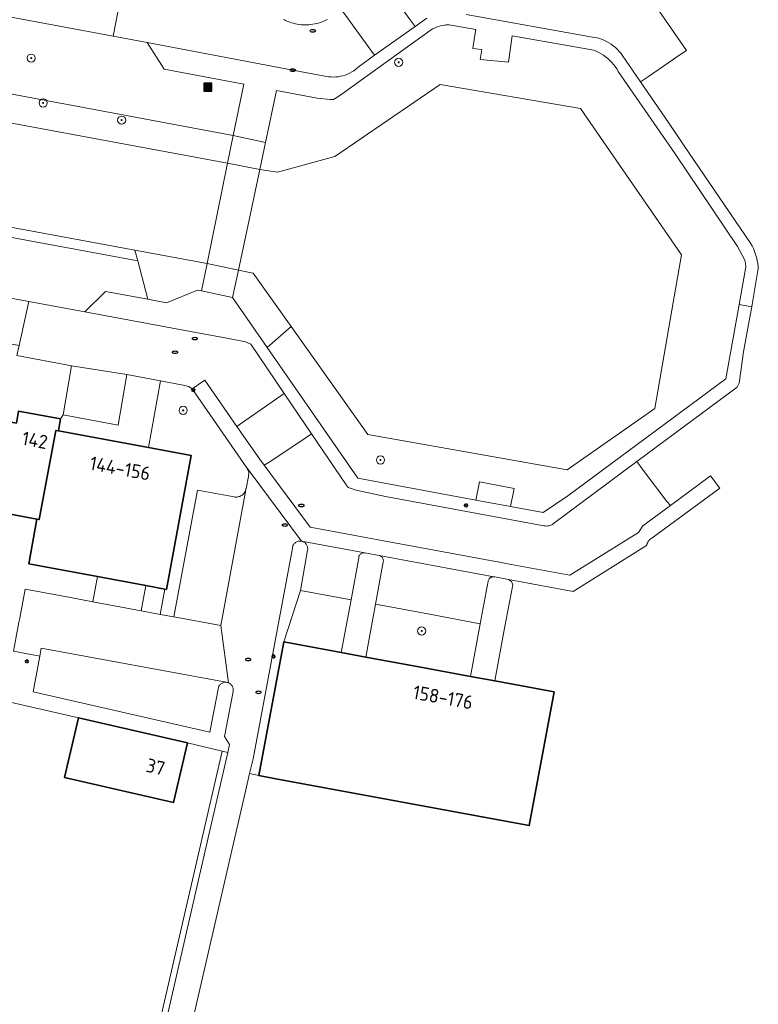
# Model space of a CAD drawing. Header units: metres. Extents: x 152610 to 160096, y 456114 to 462495.
# Tile 213 of 256: x 157320 to 157392, y 459609 to 459705. Entities that reach past the tile are written whole.
import ezdxf
from ezdxf.enums import TextEntityAlignment as Align

# ---------------------------------------------------------------- set-up
doc = ezdxf.new("R2010")
doc.units = ezdxf.units.M
doc.header["$LTSCALE"] = 0.5
doc.layers.get('0').update_dxf_attribs({"linetype": 'CONTINUOUS'})
for name, color, linetype, lineweight in [('B-PV-GK-BESCHOEIING-G', 251, 'GK-BESCHOEIING-SO', 18), ('B-PV-GR-BEPLANTING_CULTUUR_BODEMBEDEKKER-GV', 251, 'CONTINUOUS', 18), ('B-PV-GR-BEPLANTING_CULTUUR_HEESTERS-GV', 251, 'CONTINUOUS', 18), ('B-PV-GR-BOOM-S', 251, 'CONTINUOUS', 25), ('B-PV-GW-TALUD_KRUIN-G', 251, 'CONTINUOUS', 18), ('B-PV-IE-MEUBILAIR-S', 251, 'CONTINUOUS', 25), ('B-PV-IE-MEUBILAIR_WEGMEUBILAIR_AFVALBAK-S', 251, 'CONTINUOUS', 25), ('B-PV-KW-KUNSTWERK_DEK-GV', 251, 'CONTINUOUS', 18), ('B-PV-OG-BEBOUWING-GV', 6, 'CONTINUOUS', 35), ('B-PV-OG-BEBOUWING-T18', 1, 'CONTINUOUS', 18), ('B-PV-OG-TERREIN_BEGROEID-GV', 251, 'CONTINUOUS', 18), ('B-PV-OG-WATER_SLOOT-GV', 251, 'CONTINUOUS', 18), ('B-PV-VH-GESLOTENVERHARDING_ASFALT-GV', 251, 'CONTINUOUS', 18), ('B-PV-VH-OPENVERHARDING_BETONSTRAATSTEEN-GV', 251, 'CONTINUOUS', 18), ('B-PV-VH-OPENVERHARDING_TEGEL-GV', 251, 'CONTINUOUS', 18)]:
    doc.layers.add(name, color=color, linetype=linetype, lineweight=lineweight)
doc.styles.add('NLCS-ISO', font='NLCS-ISO.ttf')
doc.styles.add('NLCS-ISO-M750-T18', font='NLCS-ISO.ttf', dxfattribs={"height": 1.35})
doc.linetypes.add('GK-BESCHOEIING-SO', pattern='A,18,-3,[1,NLCS.SHX,S=0.6,R=0,X=0,Y=0],-3', length=24)

# ---------------------------------------------------------------- blocks, each defined once
blk = doc.blocks.new('SIE-WEG_AFVALBAK-SO')
h = blk.add_hatch(color=256)
h.dxf.hatch_style = 1
h.paths.add_polyline_path([(-1.5, -1.5), (1.5, -1.5), (1.5, 1.5), (-1.5, 1.5)])
for points in [[(-2, -2), (2, -2), (2, 2), (-2, 2)], [(-1.5, -1.5), (1.5, -1.5), (1.5, 1.5), (-1.5, 1.5)]]:
    blk.add_lwpolyline(points, close=True)
blk = doc.blocks.new('SIE-MEUBILAIR_PAAL_LICHTMAST-SO')
for points in [[(-0.62, 0), (-1, 0)], [(-0.71, 0.71), (-0.44, 0.44)], [(0, 1), (0, 0.62)], [(0.44, 0.44), (0.71, 0.71)], [(1, 0), (0.62, 0)], [(-0.71, -0.71), (-0.44, -0.44)], [(0, -0.62), (0, -1)], [(0.44, -0.44), (0.71, -0.71)]]:
    blk.add_lwpolyline(points)
blk.add_circle((0, 0), 0.5)
blk = doc.blocks.new('SIE-MEUBILAIR_PUT_RIOOLPUT-SO')
blk.add_ellipse((0, 0), major_axis=(1.25, 0), ratio=0.54)
blk = doc.blocks.new('SGR-BOOM_GBKN-SO')
at = {"linetype": 'ByBlock', "lineweight": 18}
h = blk.add_hatch(color=0, dxfattribs=at)
h.dxf.hatch_style = 1
edge = h.paths.add_edge_path()
edge.add_arc((0, 0), 0.25, 0, 360)
at = {"color": 0, "linetype": 'ByBlock', "lineweight": 18}
for radius in [2, 0.25]:
    blk.add_circle((0, 0), radius, dxfattribs=at)
at = {"color": 0, "linetype": 'ByBlock', "lineweight": 18, "style": 'NLCS-ISO'}
blk.add_attdef('SOORT', (2.5, 0), '', height=1.5, dxfattribs=at)

msp = doc.modelspace()

# ---------------------------------------------------------------- linework, layer by layer
at = {"layer": 'B-PV-GK-BESCHOEIING-G', "flags": 128}
msp.add_lwpolyline([(157021.7, 459782.95), (157030.62, 459780.54), (157035.95, 459770.77), (157034.021, 459764.657), (157032.63, 459760.25), (157033.88, 459757.75), (157042.976, 459755.145), (157046.092, 459754.252), (157049.106, 459753.388), (157053.335, 459752.177), (157060.937, 459750), (157109.74, 459736.02), (157111.107, 459735.603), (157121.24, 459732.51), (157126.026, 459731.301), (157127.93, 459730.82), (157155.078, 459725.848), (157157.8, 459725.35), (157168.779, 459729.211), (157173.776, 459728.25), (157188.806, 459725.359), (157190.384, 459724.999), (157199.016, 459723.475), (157205.16, 459722.39), (157212.22, 459715.16), (157213.611, 459714.902), (157340.415, 459691.375), (157343.559, 459690.772), (157345.3, 459690.49), (157350.91, 459692.04), (157361.24, 459699.1), (157374.98, 459696.75), (157384.86, 459682.41), (157383.923, 459676.992), (157382.26, 459667.37), (157373.66, 459661.37), (157354.16, 459664.82), (157346.634, 459675.402), (157342.93, 459680.61), (157341.47, 459680.91), (157338.41, 459681.564), (157331.325, 459682.876), (157213.192, 459704.745), (157204.74, 459706.31), (157200.78, 459704.71), (157190.831, 459706.638), (157174.88, 459709.73), (157173.29, 459710.08), (157167.191, 459711.195), (157164.67, 459714.06), (157163.533, 459714.27), (157125.59, 459721.28), (157119.91, 459722.33), (157094.052, 459730.642), (157084.869, 459733.594), (157050.268, 459743.757), (157046.704, 459744.804), (157043.639, 459745.704), (157040.159, 459746.726), (157030.17, 459749.66), (157019.32, 459747.34), (157010.624, 459750), (157006.83, 459751.16), (157001.58, 459757.84), (157002.822, 459761.65), (157006.021, 459771.468), (157008.57, 459779.29), (157018.9, 459783.92), (157020.38, 459783.43)], dxfattribs=at)
at = {"layer": 'B-PV-GR-BEPLANTING_CULTUUR_BODEMBEDEKKER-GV', "flags": 128}
msp.add_lwpolyline([(157338.41, 459681.564), (157331.325, 459682.876), (157331.614, 459681.805), (157332.624, 459678.052), (157334.44, 459677.72), (157337.48, 459678.95), (157337.86, 459678.87)], close=True, dxfattribs=at)
at = {"layer": 'B-PV-GR-BEPLANTING_CULTUUR_HEESTERS-GV', "flags": 128}
for points in [[(157336.236, 459669.623), (157333.86, 459670.07), (157332.662, 459663.532), (157336.86, 459662.75), (157334.42, 459649.65), (157334.27, 459649.678), (157333.809, 459647.2), (157335.14, 459646.95), (157337.48, 459659.38), (157341.07, 459658.7), (157341.159, 459658.69), (157341.249, 459658.688), (157341.339, 459658.693), (157341.428, 459658.707), (157341.516, 459658.729), (157341.601, 459658.758), (157341.683, 459658.795), (157341.762, 459658.838), (157341.836, 459658.889), (157341.906, 459658.946), (157341.97, 459659.009), (157342.028, 459659.078), (157342.081, 459659.151), (157342.126, 459659.229), (157342.164, 459659.31), (157342.195, 459659.394), (157342.219, 459659.481), (157342.226, 459659.517), (157342.23, 459659.54), (157342.457, 459660.693), (157342.481, 459661.139), (157342.312, 459661.553), (157336.951, 459669.28), (157336.627, 459669.521)], [(157347.571, 459654.377), (157347.494, 459654.38), (157347.416, 459654.374), (157347.34, 459654.361), (157347.265, 459654.339), (157347.193, 459654.31), (157347.125, 459654.274), (157347.06, 459654.231), (157347, 459654.182), (157346.946, 459654.126), (157346.898, 459654.066), (157346.856, 459654), (157346.821, 459653.931), (157346.793, 459653.859), (157346.773, 459653.784), (157346.761, 459653.707), (157346.76, 459653.697), (157342.91, 459633.07), (157342.576, 459631.621), (157343.48, 459631.41), (157345.91, 459644.51), (157347.55, 459649.54), (157348.252, 459653.495), (157348.261, 459653.572), (157348.263, 459653.65), (157348.256, 459653.727), (157348.242, 459653.804), (157348.22, 459653.878), (157348.19, 459653.95), (157348.153, 459654.018), (157348.109, 459654.082), (157348.059, 459654.141), (157348.003, 459654.195), (157347.942, 459654.243), (157347.876, 459654.284), (157347.806, 459654.319), (157347.734, 459654.346), (157347.658, 459654.365), (157347.648, 459654.367)], [(157332.405, 459650.025), (157327.674, 459650.906), (157327.217, 459648.439), (157331.944, 459647.55)], [(157352.51, 459648.64), (157347.55, 459649.54), (157345.91, 459644.51), (157351.552, 459643.466)], [(157360.027, 459647.239), (157354.9, 459648.19), (157353.943, 459643.023), (157359.146, 459642.06), (157364.184, 459641.127), (157365.14, 459646.29)]]:
    msp.add_lwpolyline(points, close=True, dxfattribs=at)
msp.add_lwpolyline([(157315.96, 459639.33), (157325.813, 459637.079), (157336.479, 459634.628), (157339.881, 459633.803), (157340.435, 459633.669), (157340.62, 459634.47), (157340.11, 459635.23), (157340.966, 459639.666), (157340.977, 459639.743), (157340.979, 459639.82), (157340.974, 459639.897), (157340.961, 459639.974), (157340.94, 459640.048), (157340.911, 459640.12), (157340.875, 459640.189), (157340.833, 459640.253), (157340.783, 459640.313), (157340.728, 459640.367), (157340.668, 459640.416), (157340.603, 459640.458), (157340.534, 459640.493), (157340.502, 459640.506), (157340.429, 459640.53), (157340.353, 459640.547), (157340.276, 459640.555), (157340.199, 459640.556), (157340.122, 459640.548), (157340.046, 459640.533), (157339.972, 459640.51), (157339.901, 459640.479), (157339.833, 459640.442), (157339.77, 459640.397), (157339.712, 459640.346), (157339.659, 459640.29), (157339.612, 459640.228), (157339.572, 459640.162), (157339.539, 459640.092), (157339.513, 459640.019), (157339.495, 459639.944), (157339.487, 459639.887), (157338.69, 459635.66), (157321.375, 459639.615), (157322.03, 459643.12), (157319.46, 459643.61)], dxfattribs=at)
at = {"layer": 'B-PV-GW-TALUD_KRUIN-G', "flags": 128}
for points in [[(157342.02, 459699.12), (157334.21, 459700.59), (157332.55, 459703.21), (157329.222, 459703.825), (157313.41, 459706.75), (157294.18, 459710.24), (157274.98, 459713.79), (157256.72, 459717.09), (157237.44, 459720.6), (157218.19, 459724.12), (157210.655, 459725.494)], [(157344.284, 459673.324), (157353.155, 459660.527), (157364.709, 459658.392), (157365.089, 459660.188), (157368.476, 459659.532), (157368.109, 459657.763), (157371.329, 459657.168), (157373.737, 459658.819), (157389.189, 459670.271), (157390.354, 459676.631), (157390.52, 459677.54), (157391.163, 459681.225), (157391.127, 459681.612), (157391.02, 459681.964), (157390.344, 459683.23), (157384.239, 459692.297), (157378.668, 459700.344), (157378.647, 459700.381), (157378.512, 459700.613), (157378.362, 459700.836), (157378.2, 459701.05), (157378.025, 459701.255), (157377.838, 459701.448), (157377.641, 459701.63), (157377.432, 459701.799), (157377.214, 459701.957), (157376.987, 459702.1), (157376.752, 459702.231), (157376.51, 459702.346), (157376.261, 459702.448), (157368.294, 459703.851), (157367.927, 459701.26), (157365.141, 459701.529), (157365.313, 459702.517), (157364.431, 459702.619), (157364.603, 459703.712), (157364.724, 459704.48), (157362.114, 459704.939), (157362.027, 459704.938), (157361.776, 459704.916), (157361.526, 459704.879), (157361.279, 459704.826), (157361.035, 459704.758), (157360.797, 459704.674), (157360.564, 459704.575), (157360.495, 459704.543), (157351.645, 459698.159), (157351.118, 459697.804), (157350.802, 459697.627), (157350.449, 459697.625), (157349.18, 459697.76), (157345.21, 459698.51)], [(157213.771, 459697.77), (157226.85, 459695.32), (157247.06, 459691.55), (157263.32, 459688.56), (157276.6, 459686.1), (157296.82, 459682.35), (157317.03, 459678.57), (157320.943, 459677.847), (157326.44, 459676.83), (157328.48, 459678.81), (157332.624, 459678.052)], [(157332.624, 459678.052), (157334.44, 459677.72), (157337.48, 459678.95), (157337.86, 459678.87)], [(157340.89, 459678.22), (157344.284, 459673.324)]]:
    msp.add_lwpolyline(points, dxfattribs=at)
at = {"layer": 'B-PV-KW-KUNSTWERK_DEK-GV', "flags": 128}
msp.add_lwpolyline([(157344.12, 459693.42), (157340.97, 459694.09), (157340.415, 459691.375), (157338.41, 459681.564), (157337.86, 459678.87), (157340.89, 459678.22), (157341.47, 459680.91), (157343.559, 459690.772)], close=True, dxfattribs=at)
at = {"layer": 'B-PV-OG-BEBOUWING-GV', "flags": 128}
for points in [[(157324.07, 459666.34), (157319.95, 459667.1), (157319.74, 459665.93), (157318.158, 459666.223), (157316.537, 459657.5), (157321.75, 459656.53), (157321.982, 459656.488), (157323.604, 459665.217), (157323.85, 459665.17)], [(157323.85, 459665.17), (157323.604, 459665.217), (157321.982, 459656.488), (157321.75, 459656.53), (157320.966, 459652.153), (157327.674, 459650.906), (157332.405, 459650.025), (157334.27, 459649.678), (157334.42, 459649.65), (157336.86, 459662.75), (157332.662, 459663.532)], [(157351.552, 459643.466), (157345.91, 459644.51), (157343.48, 459631.41), (157345.125, 459631.106), (157368.348, 459626.818), (157369.96, 459626.52), (157372.38, 459639.61), (157366.572, 459640.685), (157364.184, 459641.127), (157359.146, 459642.06), (157353.943, 459643.023)], [(157336.479, 459634.628), (157325.813, 459637.079), (157324.461, 459631.234), (157335.134, 459628.795)]]:
    msp.add_lwpolyline(points, close=True, dxfattribs=at)
at = {"layer": 'B-PV-OG-TERREIN_BEGROEID-GV', "flags": 128}
for points in [[(157218.19, 459724.12), (157210.655, 459725.494), (157212.713, 459718.12), (157340.97, 459694.09), (157342.02, 459699.12), (157334.21, 459700.59), (157332.55, 459703.21), (157329.222, 459703.825), (157313.41, 459706.75), (157294.18, 459710.24), (157274.98, 459713.79), (157256.72, 459717.09), (157237.44, 459720.6)], [(157340.97, 459694.09), (157212.713, 459718.12), (157213.611, 459714.902), (157340.415, 459691.375)], [(157331.325, 459682.876), (157213.192, 459704.745), (157213.278, 459703.712), (157331.614, 459681.805)], [(157344.12, 459693.42), (157343.559, 459690.772), (157345.3, 459690.49), (157350.91, 459692.04), (157361.24, 459699.1), (157374.98, 459696.75), (157384.86, 459682.41), (157383.923, 459676.992), (157382.26, 459667.37), (157373.66, 459661.37), (157354.16, 459664.82), (157346.634, 459675.402), (157344.284, 459673.324), (157353.155, 459660.527), (157364.709, 459658.392), (157365.089, 459660.188), (157368.476, 459659.532), (157368.109, 459657.763), (157371.329, 459657.168), (157373.737, 459658.819), (157389.189, 459670.271), (157390.354, 459676.631), (157390.52, 459677.54), (157391.163, 459681.225), (157391.127, 459681.612), (157391.02, 459681.964), (157390.344, 459683.23), (157384.239, 459692.297), (157378.668, 459700.344), (157378.647, 459700.381), (157378.512, 459700.613), (157378.362, 459700.836), (157378.2, 459701.05), (157378.025, 459701.255), (157377.838, 459701.448), (157377.641, 459701.63), (157377.432, 459701.799), (157377.214, 459701.957), (157376.987, 459702.1), (157376.752, 459702.231), (157376.51, 459702.346), (157376.261, 459702.448), (157368.294, 459703.851), (157367.927, 459701.26), (157365.141, 459701.529), (157365.313, 459702.517), (157364.431, 459702.619), (157364.603, 459703.712), (157364.724, 459704.48), (157362.114, 459704.939), (157362.027, 459704.938), (157361.776, 459704.916), (157361.526, 459704.879), (157361.279, 459704.826), (157361.035, 459704.758), (157360.797, 459704.674), (157360.564, 459704.575), (157360.495, 459704.543), (157351.645, 459698.159), (157351.118, 459697.804), (157350.802, 459697.627), (157350.449, 459697.625), (157349.18, 459697.76), (157345.21, 459698.51)], [(157331.614, 459681.805), (157213.278, 459703.712), (157213.771, 459697.77), (157226.85, 459695.32), (157247.06, 459691.55), (157263.32, 459688.56), (157276.6, 459686.1), (157296.82, 459682.35), (157317.03, 459678.57), (157320.943, 459677.847), (157326.44, 459676.83), (157328.48, 459678.81), (157332.624, 459678.052)], [(157344.12, 459693.42), (157340.97, 459694.09), (157340.415, 459691.375), (157343.559, 459690.772)], [(157341.47, 459680.91), (157338.41, 459681.564), (157337.86, 459678.87), (157340.89, 459678.22)], [(157342.93, 459680.61), (157341.47, 459680.91), (157340.89, 459678.22), (157344.284, 459673.324), (157346.634, 459675.402)]]:
    msp.add_lwpolyline(points, close=True, dxfattribs=at)
at = {"layer": 'B-PV-OG-WATER_SLOOT-GV', "flags": 128}
msp.add_lwpolyline([(157190.831, 459706.638), (157200.78, 459704.71), (157204.74, 459706.31), (157213.192, 459704.745), (157331.325, 459682.876), (157338.41, 459681.564), (157341.47, 459680.91), (157342.93, 459680.61), (157346.634, 459675.402), (157354.16, 459664.82), (157373.66, 459661.37), (157382.26, 459667.37), (157383.923, 459676.992), (157384.86, 459682.41), (157374.98, 459696.75), (157361.24, 459699.1), (157350.91, 459692.04), (157345.3, 459690.49), (157343.559, 459690.772), (157340.415, 459691.375), (157213.611, 459714.902)], dxfattribs=at)
at = {"layer": 'B-PV-VH-GESLOTENVERHARDING_ASFALT-GV', "flags": 128}
msp.add_lwpolyline([(157344.12, 459693.42), (157340.97, 459694.09), (157340.415, 459691.375), (157338.41, 459681.564), (157337.86, 459678.87), (157340.89, 459678.22), (157341.47, 459680.91), (157343.559, 459690.772)], close=True, dxfattribs=at)
at = {"layer": 'B-PV-VH-OPENVERHARDING_BETONSTRAATSTEEN-GV', "flags": 128}
for points in [[(157196.592, 459732.662), (157193.67, 459733.21), (157193.267, 459731.061), (157192.838, 459728.769), (157198.94, 459727.63), (157199.678, 459727.495), (157210.655, 459725.494), (157218.19, 459724.12), (157237.44, 459720.6), (157256.72, 459717.09), (157274.98, 459713.79), (157294.18, 459710.24), (157313.41, 459706.75), (157329.222, 459703.825), (157329.673, 459706.173), (157330.047, 459708.12), (157196.604, 459732.727)], [(157356.19, 459708.35), (157355.562, 459709.248), (157351.566, 459706.409), (157352.22, 459705.53), (157352.966, 459704.483), (157354.169, 459702.796), (157354.817, 459701.943), (157358.777, 459704.775), (157358.193, 459705.553), (157357.019, 459707.193)], [(157337.86, 459678.87), (157337.48, 459678.95), (157334.44, 459677.72), (157332.624, 459678.052), (157328.48, 459678.81), (157326.44, 459676.83), (157338.19, 459674.65), (157340.184, 459674.274), (157342.159, 459673.896), (157342.688, 459673.651), (157345.946, 459668.845), (157348.639, 459664.87), (157352.018, 459659.884), (157352.231, 459659.638), (157353.007, 459659.36), (157355.886, 459658.742), (157369.1, 459656.31), (157371.384, 459655.883), (157371.514, 459655.86), (157371.646, 459655.852), (157371.778, 459655.86), (157371.908, 459655.884), (157372.034, 459655.924), (157372.154, 459655.979), (157372.266, 459656.047), (157372.335, 459656.099), (157380.5, 459662.167), (157384.268, 459664.968), (157390.31, 459669.459), (157390.52, 459669.83), (157390.942, 459672.907), (157391.586, 459676.475), (157391.735, 459677.3), (157390.52, 459677.54), (157390.354, 459676.631), (157389.189, 459670.271), (157373.737, 459658.819), (157371.329, 459657.168), (157368.109, 459657.763), (157364.709, 459658.392), (157353.155, 459660.527), (157344.284, 459673.324), (157340.89, 459678.22)], [(157326.44, 459676.83), (157320.943, 459677.847), (157320.399, 459675.325), (157320.009, 459673.522), (157319.798, 459672.544), (157324.965, 459671.569), (157325.146, 459671.54), (157330.55, 459670.68), (157333.86, 459670.07), (157336.236, 459669.623), (157336.627, 459669.521), (157336.951, 459669.28), (157338.183, 459670.135), (157341.335, 459665.592), (157341.78, 459665.94), (157344.893, 459668.072), (157345.946, 459668.845), (157342.688, 459673.651), (157342.159, 459673.896), (157340.184, 459674.274), (157338.19, 459674.65)], [(157330.55, 459670.68), (157325.146, 459671.54), (157324.32, 459666.73), (157329.7, 459665.72)], [(157341.335, 459665.592), (157338.183, 459670.135), (157336.951, 459669.28), (157342.312, 459661.553), (157342.322, 459661.539), (157342.332, 459661.524), (157347.648, 459654.367), (157347.658, 459654.365), (157353.84, 459653.22), (157355.26, 459652.96), (157366.5, 459650.881), (157366.566, 459650.872), (157367.906, 459650.616), (157374.239, 459649.451), (157381.438, 459653.935), (157381.442, 459653.953), (157381.446, 459653.972), (157381.45, 459653.99), (157381.454, 459654.008), (157381.459, 459654.026), (157381.464, 459654.045), (157381.47, 459654.062), (157381.476, 459654.08), (157381.482, 459654.098), (157381.488, 459654.116), (157381.495, 459654.133), (157381.502, 459654.151), (157381.509, 459654.168), (157381.517, 459654.185), (157381.525, 459654.202), (157381.533, 459654.219), (157381.541, 459654.236), (157381.55, 459654.252), (157381.559, 459654.269), (157381.569, 459654.285), (157381.578, 459654.301), (157381.588, 459654.317), (157381.598, 459654.333), (157381.609, 459654.348), (157381.614, 459654.356), (157381.62, 459654.364), (157381.63, 459654.379), (157381.642, 459654.394), (157381.653, 459654.409), (157381.665, 459654.423), (157381.677, 459654.438), (157381.689, 459654.452), (157381.702, 459654.466), (157381.715, 459654.48), (157381.727, 459654.493), (157381.741, 459654.507), (157381.754, 459654.52), (157381.768, 459654.532), (157381.782, 459654.545), (157381.796, 459654.558), (157381.81, 459654.57), (157381.825, 459654.582), (157381.839, 459654.593), (157381.854, 459654.604), (157381.87, 459654.616), (157381.885, 459654.626), (157381.9, 459654.637), (157381.916, 459654.647), (157381.932, 459654.657), (157381.948, 459654.667), (157388.6, 459659.57), (157387.71, 459660.777), (157387.558, 459660.665), (157383.768, 459657.872), (157381.058, 459655.874), (157380.645, 459655.208), (157373.939, 459651.031), (157368.182, 459652.09), (157366.87, 459652.341), (157366.829, 459652.35), (157355.531, 459654.435), (157354.112, 459654.695), (157348.501, 459655.735), (157343.999, 459661.797), (157343.531, 459662.428)], [(157348.639, 459664.87), (157345.946, 459668.845), (157344.893, 459668.072), (157341.78, 459665.94), (157341.335, 459665.592), (157343.531, 459662.428), (157343.999, 459661.797), (157344.48, 459662.1), (157347.587, 459664.171)], [(157352.018, 459659.884), (157348.639, 459664.87), (157347.587, 459664.171), (157344.48, 459662.1), (157343.999, 459661.797), (157348.501, 459655.735), (157354.112, 459654.695), (157355.531, 459654.435), (157366.829, 459652.35), (157366.87, 459652.341), (157368.182, 459652.09), (157373.939, 459651.031), (157380.645, 459655.208), (157381.058, 459655.874), (157383.768, 459657.872), (157383.43, 459658.24), (157381.12, 459661.306), (157380.5, 459662.167), (157372.335, 459656.099), (157372.266, 459656.047), (157372.154, 459655.979), (157372.034, 459655.924), (157371.908, 459655.884), (157371.778, 459655.86), (157371.646, 459655.852), (157371.514, 459655.86), (157371.384, 459655.883), (157369.1, 459656.31), (157355.886, 459658.742), (157353.007, 459659.36), (157352.231, 459659.638)], [(157339.763, 459646.106), (157342.195, 459659.394), (157342.164, 459659.31), (157342.126, 459659.229), (157342.081, 459659.151), (157342.028, 459659.078), (157341.97, 459659.009), (157341.906, 459658.946), (157341.836, 459658.889), (157341.762, 459658.838), (157341.683, 459658.795), (157341.601, 459658.758), (157341.516, 459658.729), (157341.428, 459658.707), (157341.339, 459658.693), (157341.249, 459658.688), (157341.159, 459658.69), (157341.07, 459658.7), (157337.48, 459659.38), (157335.14, 459646.95)], [(157353.84, 459653.22), (157347.658, 459654.365), (157347.734, 459654.346), (157347.806, 459654.319), (157347.876, 459654.284), (157347.942, 459654.243), (157348.003, 459654.195), (157348.059, 459654.141), (157348.109, 459654.082), (157348.153, 459654.018), (157348.19, 459653.95), (157348.22, 459653.878), (157348.242, 459653.804), (157348.256, 459653.727), (157348.263, 459653.65), (157348.261, 459653.572), (157348.252, 459653.495), (157347.55, 459649.54), (157352.51, 459648.64), (157353.252, 459652.744), (157353.254, 459652.767), (157353.264, 459652.83), (157353.282, 459652.891), (157353.308, 459652.95), (157353.34, 459653.005), (157353.379, 459653.055), (157353.424, 459653.1), (157353.475, 459653.139), (157353.53, 459653.171), (157353.589, 459653.196), (157353.65, 459653.214), (157353.713, 459653.224), (157353.777, 459653.226)], [(157366.5, 459650.881), (157355.26, 459652.96), (157355.284, 459652.954), (157355.345, 459652.933), (157355.403, 459652.904), (157355.457, 459652.868), (157355.507, 459652.826), (157355.551, 459652.778), (157355.589, 459652.725), (157355.62, 459652.668), (157355.643, 459652.607), (157355.659, 459652.544), (157355.668, 459652.48), (157355.668, 459652.415), (157355.66, 459652.35), (157354.9, 459648.19), (157360.027, 459647.239), (157365.14, 459646.29), (157365.92, 459650.46), (157365.932, 459650.5), (157365.957, 459650.562), (157365.989, 459650.621), (157366.028, 459650.675), (157366.073, 459650.724), (157366.124, 459650.768), (157366.179, 459650.805), (157366.239, 459650.835), (157366.301, 459650.858), (157366.367, 459650.874), (157366.433, 459650.881)], [(157325.03, 459648.85), (157320.6, 459649.68), (157320.062, 459646.815), (157319.988, 459646.424), (157319.692, 459644.852), (157319.655, 459644.655), (157319.46, 459643.61), (157322.03, 459643.12), (157322.18, 459643.89), (157340.276, 459640.555), (157340.353, 459640.547), (157340.429, 459640.53), (157340.502, 459640.506), (157339.763, 459646.106), (157335.14, 459646.95), (157333.809, 459647.2), (157331.944, 459647.55), (157327.217, 459648.439)], [(157340.276, 459640.555), (157322.18, 459643.89), (157322.03, 459643.12), (157321.375, 459639.615), (157338.69, 459635.66), (157339.487, 459639.887), (157339.495, 459639.944), (157339.513, 459640.019), (157339.539, 459640.092), (157339.572, 459640.162), (157339.612, 459640.228), (157339.659, 459640.29), (157339.712, 459640.346), (157339.77, 459640.397), (157339.833, 459640.442), (157339.901, 459640.479), (157339.972, 459640.51), (157340.046, 459640.533), (157340.122, 459640.548), (157340.199, 459640.556)]]:
    msp.add_lwpolyline(points, close=True, dxfattribs=at)
for points in [[(157329.673, 459706.173), (157329.222, 459703.825), (157332.55, 459703.21), (157346.8, 459700.49), (157348.013, 459700.263), (157350.305, 459699.851), (157350.54, 459699.826), (157350.776, 459699.818), (157351.011, 459699.826), (157351.246, 459699.849), (157351.478, 459699.888), (157351.708, 459699.942), (157351.933, 459700.012), (157352.152, 459700.097), (157352.366, 459700.197), (157352.572, 459700.31), (157352.77, 459700.438), (157352.959, 459700.578), (157353.137, 459700.731), (157353.191, 459700.78), (157354.817, 459701.943), (157354.169, 459702.796), (157352.966, 459704.483), (157352.22, 459705.53)], [(157363.77, 459705.93), (157376.13, 459703.73), (157376.765, 459703.626), (157377.018, 459703.536), (157377.266, 459703.431), (157377.507, 459703.311), (157377.741, 459703.178), (157377.966, 459703.03), (157378.183, 459702.87), (157378.389, 459702.697), (157378.584, 459702.512), (157378.769, 459702.316), (157378.941, 459702.109), (157379.064, 459701.944), (157380.848, 459699.343), (157381.63, 459699.878), (157383.616, 459701.238), (157384.51, 459701.85), (157385.356, 459702.401), (157382.416, 459706.659)], [(157359.926, 459705.573), (157359.688, 459705.427), (157358.777, 459704.775), (157354.817, 459701.943), (157353.191, 459700.78), (157353.137, 459700.731), (157352.959, 459700.578), (157352.77, 459700.438), (157352.572, 459700.31), (157352.366, 459700.197), (157352.152, 459700.097), (157351.933, 459700.012), (157351.708, 459699.942), (157351.478, 459699.888), (157351.246, 459699.849), (157351.011, 459699.826), (157350.776, 459699.818), (157350.54, 459699.826), (157350.305, 459699.851), (157348.013, 459700.263), (157346.8, 459700.49), (157332.55, 459703.21), (157334.21, 459700.59), (157342.02, 459699.12), (157340.97, 459694.09), (157344.12, 459693.42), (157345.21, 459698.51), (157349.18, 459697.76), (157350.449, 459697.625), (157350.802, 459697.627), (157351.118, 459697.804), (157351.645, 459698.159), (157360.495, 459704.543), (157360.564, 459704.575), (157360.797, 459704.674), (157361.035, 459704.758), (157361.279, 459704.826), (157361.526, 459704.879), (157361.776, 459704.916), (157362.027, 459704.938), (157362.114, 459704.939), (157364.724, 459704.48), (157364.603, 459703.712), (157364.431, 459702.619), (157365.313, 459702.517), (157365.141, 459701.529), (157367.927, 459701.26), (157368.294, 459703.851), (157376.261, 459702.448), (157376.51, 459702.346), (157376.752, 459702.231), (157376.987, 459702.1), (157377.214, 459701.957), (157377.432, 459701.799), (157377.641, 459701.63), (157377.838, 459701.448), (157378.025, 459701.255), (157378.2, 459701.05), (157378.362, 459700.836), (157378.512, 459700.613), (157378.647, 459700.381), (157378.668, 459700.344), (157384.239, 459692.297), (157390.344, 459683.23), (157391.02, 459681.964), (157391.127, 459681.612), (157391.163, 459681.225), (157390.52, 459677.54), (157391.735, 459677.3), (157391.78, 459677.55), (157392.348, 459680.86), (157392.378, 459680.979), (157392.358, 459681.268), (157392.32, 459681.57), (157392.267, 459681.868), (157392.199, 459682.164), (157392.115, 459682.455), (157392.015, 459682.742), (157391.901, 459683.023), (157391.772, 459683.298), (157391.628, 459683.565), (157385.062, 459693.194), (157383.581, 459695.355), (157380.848, 459699.343), (157379.064, 459701.944), (157378.941, 459702.109), (157378.769, 459702.316), (157378.584, 459702.512), (157378.389, 459702.697), (157378.183, 459702.87), (157377.966, 459703.03), (157377.741, 459703.178), (157377.507, 459703.311), (157377.266, 459703.431), (157377.018, 459703.536), (157376.765, 459703.626), (157376.13, 459703.73), (157363.77, 459705.93)], [(157350.195, 459705.463), (157350.025, 459705.377), (157349.852, 459705.297), (157349.675, 459705.225), (157349.496, 459705.16), (157349.314, 459705.103), (157349.13, 459705.054), (157348.944, 459705.012), (157348.756, 459704.978), (157348.567, 459704.952), (157348.377, 459704.934), (157348.187, 459704.924), (157347.996, 459704.922), (157347.805, 459704.928), (157347.615, 459704.942), (157347.426, 459704.964), (157347.237, 459704.994), (157347.05, 459705.031), (157346.865, 459705.077), (157346.682, 459705.13), (157346.501, 459705.191), (157346.323, 459705.259), (157346.148, 459705.335), (157346.075, 459705.364), (157345.987, 459705.406), (157345.903, 459705.455)], [(157358.193, 459705.553), (157358.777, 459704.775), (157359.688, 459705.427), (157359.926, 459705.573)], [(157193.81, 459697.124), (157260.446, 459684.716), (157261.501, 459684.519), (157264.167, 459684.022), (157269.497, 459683.032), (157273.893, 459682.215), (157277.598, 459681.552), (157279.213, 459681.221), (157282.138, 459680.67), (157320.009, 459673.522), (157320.399, 459675.325), (157320.943, 459677.847), (157317.03, 459678.57), (157296.82, 459682.35), (157276.6, 459686.1), (157263.32, 459688.56), (157247.06, 459691.55), (157226.85, 459695.32)], [(157331.3, 459582.77), (157342.206, 459630.02), (157342.576, 459631.621), (157342.91, 459633.07), (157346.76, 459653.697), (157346.761, 459653.707), (157346.773, 459653.784), (157346.793, 459653.859), (157346.821, 459653.931), (157346.856, 459654), (157346.898, 459654.066), (157346.946, 459654.126), (157347, 459654.182), (157347.06, 459654.231), (157347.125, 459654.274), (157347.193, 459654.31), (157347.265, 459654.339), (157347.34, 459654.361), (157347.416, 459654.374), (157347.494, 459654.38), (157347.571, 459654.377), (157347.648, 459654.367), (157342.332, 459661.524), (157342.322, 459661.539), (157342.312, 459661.553), (157342.481, 459661.139), (157342.457, 459660.693), (157342.23, 459659.54), (157342.226, 459659.517), (157342.219, 459659.481), (157342.195, 459659.394), (157339.763, 459646.106), (157340.502, 459640.506), (157340.534, 459640.493), (157340.603, 459640.458), (157340.668, 459640.416), (157340.728, 459640.367), (157340.783, 459640.313), (157340.833, 459640.253), (157340.875, 459640.189), (157340.911, 459640.12), (157340.94, 459640.048), (157340.961, 459639.974), (157340.974, 459639.897), (157340.979, 459639.82), (157340.977, 459639.743), (157340.966, 459639.666), (157340.11, 459635.23), (157340.62, 459634.47), (157340.435, 459633.669), (157338.69, 459626.03), (157333.85, 459604.99)]]:
    msp.add_lwpolyline(points, dxfattribs=at)
at = {"layer": 'B-PV-VH-OPENVERHARDING_TEGEL-GV', "flags": 128}
msp.add_lwpolyline([(157345.903, 459705.455), (157345.987, 459705.406), (157346.075, 459705.364), (157346.148, 459705.335), (157346.323, 459705.259), (157346.501, 459705.191), (157346.682, 459705.13), (157346.865, 459705.077), (157347.05, 459705.031), (157347.237, 459704.994), (157347.426, 459704.964), (157347.615, 459704.942), (157347.805, 459704.928), (157347.996, 459704.922), (157348.187, 459704.924), (157348.377, 459704.934), (157348.567, 459704.952), (157348.756, 459704.978), (157348.944, 459705.012), (157349.13, 459705.054), (157349.314, 459705.103), (157349.496, 459705.16), (157349.675, 459705.225), (157349.852, 459705.297), (157350.025, 459705.377), (157350.195, 459705.463)], dxfattribs=at)
for points in [[(157333.86, 459670.07), (157330.55, 459670.68), (157329.7, 459665.72), (157324.32, 459666.73), (157324.07, 459666.34), (157323.85, 459665.17), (157332.662, 459663.532)], [(157353.84, 459653.22), (157353.777, 459653.226), (157353.713, 459653.224), (157353.65, 459653.214), (157353.589, 459653.196), (157353.53, 459653.171), (157353.475, 459653.139), (157353.424, 459653.1), (157353.379, 459653.055), (157353.34, 459653.005), (157353.308, 459652.95), (157353.282, 459652.891), (157353.264, 459652.83), (157353.254, 459652.767), (157353.252, 459652.744), (157352.51, 459648.64), (157351.552, 459643.466), (157353.943, 459643.023), (157354.9, 459648.19), (157355.66, 459652.35), (157355.668, 459652.415), (157355.668, 459652.48), (157355.659, 459652.544), (157355.643, 459652.607), (157355.62, 459652.668), (157355.589, 459652.725), (157355.551, 459652.778), (157355.507, 459652.826), (157355.457, 459652.868), (157355.403, 459652.904), (157355.345, 459652.933), (157355.284, 459652.954), (157355.26, 459652.96)], [(157334.27, 459649.678), (157332.405, 459650.025), (157331.944, 459647.55), (157333.809, 459647.2)], [(157366.566, 459650.872), (157366.5, 459650.881), (157366.433, 459650.881), (157366.367, 459650.874), (157366.301, 459650.858), (157366.239, 459650.835), (157366.179, 459650.805), (157366.124, 459650.768), (157366.073, 459650.724), (157366.028, 459650.675), (157365.989, 459650.621), (157365.957, 459650.562), (157365.932, 459650.5), (157365.92, 459650.46), (157365.14, 459646.29), (157364.184, 459641.127), (157366.572, 459640.685), (157367.53, 459645.86), (157368.331, 459650.09), (157368.216, 459650.432), (157367.906, 459650.616)], [(157340.435, 459633.669), (157339.881, 459633.803), (157327.639, 459580.723), (157328.223, 459580.62), (157329.9, 459587.86), (157333.85, 459604.99), (157338.69, 459626.03)]]:
    msp.add_lwpolyline(points, close=True, dxfattribs=at)

# ---------------------------------------------------------------- block references
at = {"layer": 'B-PV-GR-BOOM-S', "xscale": 0.2, "yscale": 0.2, "zscale": 0.2}
for p in [(157321.19, 459701.67), (157357.165, 459701.258), (157322.358, 459697.282), (157330.04, 459695.6), (157336.068, 459667.179), (157355.385, 459662.322), (157359.425, 459645.577)]:
    msp.add_blockref('SGR-BOOM_GBKN-SO', p, dxfattribs=at)
at = {"layer": 'B-PV-IE-MEUBILAIR-S', "xscale": 0.2, "yscale": 0.2, "zscale": 0.2}
for name, p in [('SIE-MEUBILAIR_PUT_RIOOLPUT-SO', (157348.76, 459704.343)), ('SIE-MEUBILAIR_PUT_RIOOLPUT-SO', (157346.8, 459700.49)), ('SIE-MEUBILAIR_PUT_RIOOLPUT-SO', (157337.205, 459674.204)), ('SIE-MEUBILAIR_PUT_RIOOLPUT-SO', (157335.269, 459672.866)), ('SIE-MEUBILAIR_PAAL_LICHTMAST-SO', (157337.061, 459669.183)), ('SIE-MEUBILAIR_PUT_RIOOLPUT-SO', (157347.639, 459657.859)), ('SIE-MEUBILAIR_PAAL_LICHTMAST-SO', (157363.763, 459657.869)), ('SIE-MEUBILAIR_PUT_RIOOLPUT-SO', (157346.026, 459655.948)), ('SIE-MEUBILAIR_PAAL_LICHTMAST-SO', (157344.917, 459643.091)), ('SIE-MEUBILAIR_PAAL_LICHTMAST-SO', (157320.76, 459642.612)), ('SIE-MEUBILAIR_PUT_RIOOLPUT-SO', (157342.418, 459642.773)), ('SIE-MEUBILAIR_PUT_RIOOLPUT-SO', (157343.456, 459639.571))]:
    msp.add_blockref(name, p, dxfattribs=at)
at = {"layer": 'B-PV-IE-MEUBILAIR_WEGMEUBILAIR_AFVALBAK-S', "xscale": 0.2, "yscale": 0.2, "zscale": 0.2}
msp.add_blockref('SIE-WEG_AFVALBAK-SO', (157338.491, 459698.819), dxfattribs=at)

# ---------------------------------------------------------------- texts
at = {"layer": 'B-PV-OG-BEBOUWING-T18', "style": 'NLCS-ISO-M750-T18'}
for s, rotation, p in [('142', 349.6, (157321.556, 459664.261)), ('144-156', 349.5, (157329.898, 459661.502)), ('158-176', 349.5, (157361.511, 459639.08)), ('37', 347, (157333.37, 459632.273))]:
    msp.add_text(s, height=1.35, rotation=rotation, dxfattribs=at).set_placement(p, align=Align.MIDDLE)

doc.saveas('drawing.dxf')
